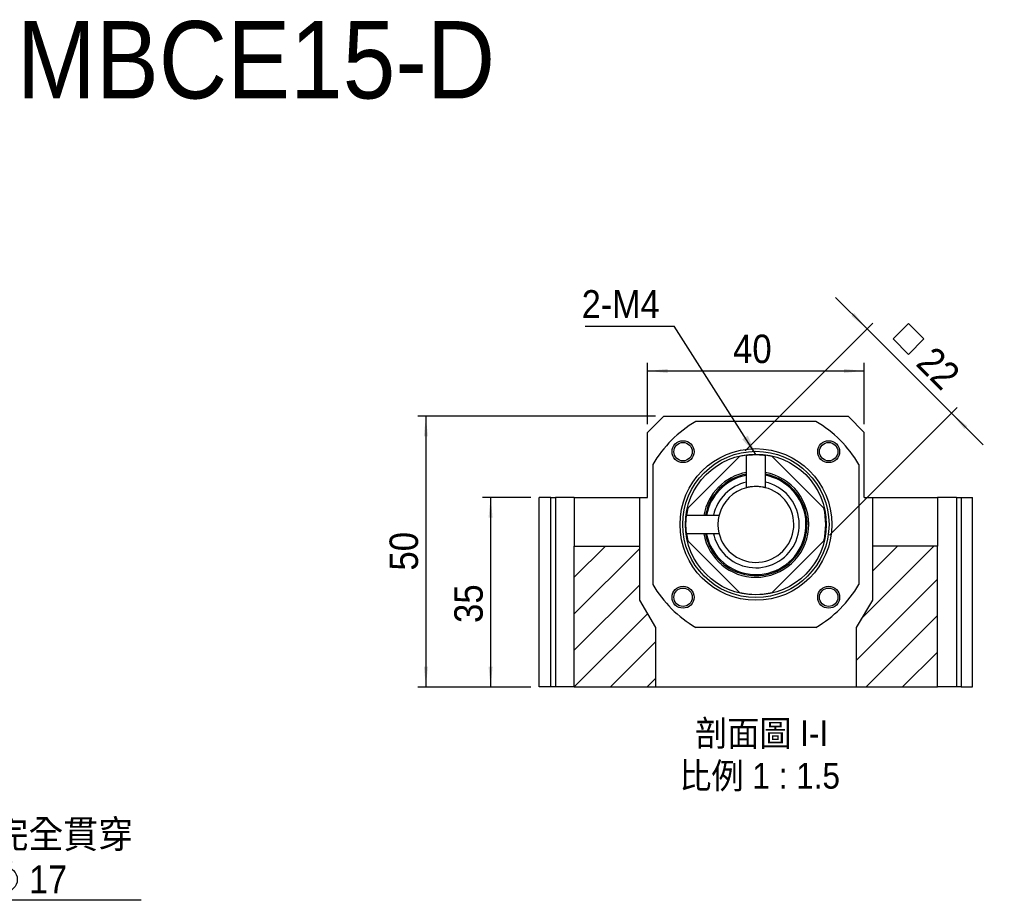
# Model space of a CAD drawing. Header units: millimetres. Extents: x 63 to 402, y 4 to 295.
# Tile 4 of 4: x 177 to 359, y 133 to 295. Entities that reach past the tile are written whole.
import ezdxf

# ---------------------------------------------------------------- set-up
doc = ezdxf.new("R2010")
doc.units = ezdxf.units.MM
doc.header["$LTSCALE"] = 1.5
doc.layers.add('FORMAT', color=7, linetype='Continuous')
doc.styles.add('SLDTEXTSTYLE0', font='GOTHIC.TTF', dxfattribs={"width": 0.913, "bigfont": 'bigfont'})
doc.styles.add('SLDTEXTSTYLE1', font='GOTHIC.TTF', dxfattribs={"width": 0.913})
doc.styles.get("Standard").update_dxf_attribs({"font": 'GOTHIC.TTF'})
doc.dimstyles.new('SLDDIMSTYLE0', dxfattribs={"dimtxt": 5.25, "dimasz": 3.75, "dimexe": 0, "dimexo": 0.0625, "dimgap": 1.3125, "dimtad": 1, "dimrnd": 1e-09, "dimzin": 12, "dimdsep": 46, "dimtxsty": 'SLDTEXTSTYLE1', "dimsah": 1, "dimcen": 0.09, "dimadec": 0, "dimazin": 3, "dimtfac": 1, "dimtofl": 0, "dimtmove": 0, "dimatfit": 3, "dimfxl": 0, "dimfrac": 2, "dimtolj": 1, "dimtzin": 12, "dimarcsym": 0})
doc.dimstyles.new('SLDDIMSTYLE2', dxfattribs={"dimtxt": 0.18, "dimasz": 3.75, "dimexe": 0, "dimexo": 0.0625, "dimgap": 0, "dimtad": 0, "dimtih": 1, "dimtoh": 1, "dimdec": 0, "dimrnd": 1e-09, "dimzin": 0, "dimdsep": 46, "dimtxsty": 'Standard', "dimsah": 1, "dimcen": 0.09, "dimadec": 0, "dimazin": 0, "dimtfac": 3.75, "dimtdec": 0, "dimtofl": 0, "dimtmove": 0, "dimatfit": 3, "dimfxl": 0, "dimfrac": 2, "dimtolj": 1, "dimtzin": 0, "dimarcsym": 0})
doc.dimstyles.new('SLDDIMSTYLE4', dxfattribs={"dimtxt": 5.25, "dimasz": 3.75, "dimexe": 0, "dimexo": 0.0625, "dimgap": 1.3125, "dimtad": 1, "dimrnd": 1e-09, "dimzin": 12, "dimdsep": 46, "dimtxsty": 'SLDTEXTSTYLE1', "dimsah": 1, "dimcen": 0.09, "dimadec": 0, "dimazin": 3, "dimtfac": 1, "dimtmove": 0, "dimatfit": 0, "dimfxl": 0, "dimfrac": 2, "dimtolj": 1, "dimtzin": 12, "dimarcsym": 0})

# ---------------------------------------------------------------- blocks, each defined once
blk = doc.blocks.new('SW_SYMBOL_HOLE_DIAM')
at = {"layer": 'FORMAT', "color": 0}
blk.add_line((450, 0), (1050, 1500), dxfattribs=at)
blk.add_circle((750, 750), 525, dxfattribs=at)
blk = doc.blocks.new('SW_SYMBOL_HOLE_SPOT')
at = {"layer": 'FORMAT', "color": 0}
for p, q in [((0, 1312.5), (0, 112.5)), ((2400, 112.5), (2400, 1312.5)), ((0, 112.5), (2400, 112.5))]:
    blk.add_line(p, q, dxfattribs=at)
blk = doc.blocks.new('SW_NOTE_0')
at = {"layer": 'FORMAT', "color": 0}
blk.add_line((52.64, 0), (0, 0), dxfattribs=at)
at = {"layer": 'FORMAT', "color": 0, "xscale": 0.0043935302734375, "yscale": 0.0043935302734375, "zscale": 0.0043935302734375}
for name, p in [('SW_SYMBOL_HOLE_DIAM', (10.63, 8.93)), ('SW_SYMBOL_HOLE_SPOT', (10.24, 0.55)), ('SW_SYMBOL_HOLE_DIAM', (24.18, 0.55))]:
    blk.add_blockref(name, p, dxfattribs=at)
at = {"layer": 'FORMAT', "color": 0, "attachment_point": 1}
for s, insert, char_height, style in [('4 - ', (0.74, 14.81), 5.159, 'SLDTEXTSTYLE1'), ('11\\M+18AAE\\M+19153\\M+18AD1\\M+190FA', (18.42, 14.81), 5.1594, 'SLDTEXTSTYLE0'), ('17', (31.97, 6.43), 5.159, 'SLDTEXTSTYLE1')]:
    blk.add_mtext(s, dxfattribs=dict(at, insert=insert, char_height=char_height, style=style))
blk = doc.blocks.new('_D_15')
at = {"layer": 'FORMAT', "color": 7}
for p, q in [((271.69, 206.88), (262.75, 206.88)), ((264.25, 206.88), (264.25, 171.88)), ((271.69, 171.88), (262.75, 171.88))]:
    blk.add_line(p, q, dxfattribs=at)
for points in [[(264.25, 206.88), (263.87, 203.13), (264.62, 203.13)], [(264.25, 171.88), (264.62, 175.63), (263.87, 175.63)]]:
    blk.add_solid(points, dxfattribs=at)
at = {"layer": 'FORMAT', "color": 7, "insert": (257.54, 183.7), "char_height": 5.25, "attachment_point": 1, "rotation": 90, "style": 'SLDTEXTSTYLE1'}
blk.add_mtext('35', dxfattribs=at)
blk = doc.blocks.new('_D_16')
at = {"layer": 'FORMAT', "color": 7}
for p, q in [((294.69, 221.88), (250.81, 221.88)), ((252.31, 221.88), (252.31, 171.88)), ((271.69, 171.88), (250.81, 171.88))]:
    blk.add_line(p, q, dxfattribs=at)
for points in [[(252.31, 221.88), (251.93, 218.13), (252.68, 218.13)], [(252.31, 171.88), (252.68, 175.63), (251.93, 175.63)]]:
    blk.add_solid(points, dxfattribs=at)
at = {"layer": 'FORMAT', "color": 7, "insert": (245.6, 193.37), "char_height": 5.25, "attachment_point": 1, "rotation": 90, "style": 'SLDTEXTSTYLE1'}
blk.add_mtext('50', dxfattribs=at)
blk = doc.blocks.new('_D_17')
at = {"layer": 'FORMAT', "color": 7}
for p, q in [((293.19, 220.38), (293.19, 231.72)), ((333.19, 220.38), (333.19, 231.72)), ((293.19, 230.22), (333.19, 230.22))]:
    blk.add_line(p, q, dxfattribs=at)
for points in [[(293.19, 230.22), (296.94, 229.85), (296.94, 230.6)], [(333.19, 230.22), (329.44, 230.6), (329.44, 229.85)]]:
    blk.add_solid(points, dxfattribs=at)
at = {"layer": 'FORMAT', "color": 7, "insert": (308.98, 236.93), "char_height": 5.25, "attachment_point": 1, "style": 'SLDTEXTSTYLE1'}
blk.add_mtext('40', dxfattribs=at)
blk = doc.blocks.new('SW_SYMBOL_MOD_BOX')
at = {"layer": 'FORMAT', "color": 0}
for p, q in [((300, 300), (300, 1200)), ((300, 1200), (1200, 1200)), ((1200, 1200), (1200, 300)), ((300, 300), (1200, 300))]:
    blk.add_line(p, q, dxfattribs=at)
blk = doc.blocks.new('_D_18')
at = {"layer": 'FORMAT', "color": 7}
for p, q in [((333.73, 237.98), (327.9, 243.81)), ((311.24, 215.49), (334.79, 239.04)), ((333.73, 237.98), (349.29, 222.42)), ((326.8, 199.93), (350.35, 223.48)), ((349.29, 222.42), (355.12, 216.59))]:
    blk.add_line(p, q, dxfattribs=at)
for points in [[(333.73, 237.98), (331.34, 240.9), (330.81, 240.37)], [(349.29, 222.42), (351.67, 219.51), (352.2, 220.04)]]:
    blk.add_solid(points, dxfattribs=at)
at = {"layer": 'FORMAT', "color": 7, "xscale": 0.004470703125, "yscale": 0.004470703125, "zscale": 0.004470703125, "rotation": 315.0000000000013}
blk.add_blockref('SW_SYMBOL_MOD_BOX', (336.61, 236.13), dxfattribs=at)
at = {"layer": 'FORMAT', "color": 7, "insert": (346.2, 235.11), "char_height": 5.25, "attachment_point": 1, "rotation": 315, "style": 'SLDTEXTSTYLE1'}
blk.add_mtext('22', dxfattribs=at)
blk = doc.blocks.new('SW_NOTE_3')
at = {"layer": 'FORMAT', "color": 0, "char_height": 4.7625, "attachment_point": 2, "style": 'SLDTEXTSTYLE0'}
for s, insert in [('\\M+19655\\M+196CA\\M+19AA4 I-I', (12.95, 6.08)), ('\\M+194E4\\M+197E1 1 : 1.5', (12.58, -1.77))]:
    blk.add_mtext(s, dxfattribs=dict(at, insert=insert))
blk = doc.blocks.new('SW_NOTE_4')
at = {"layer": 'FORMAT', "color": 0}
blk.add_line((-16.42, 0), (0, 0), dxfattribs=at)
at = {"layer": 'FORMAT', "color": 0, "insert": (-17.05, 6.68), "char_height": 5.159, "attachment_point": 1, "style": 'SLDTEXTSTYLE1'}
blk.add_mtext('2-M4', dxfattribs=at)

msp = doc.modelspace()

# ---------------------------------------------------------------- hatches: boundary and pattern name
at = {"linetype": 'Continuous', "lineweight": 18}
h = msp.add_hatch(dxfattribs=at)
h.set_pattern_fill('ANSI31', scale=1.5, style=0)
edge = h.paths.add_edge_path(flags=0)
edge.add_line((311.494, 208.675), (311.494, 214.673))
edge.add_arc((313.194, 201.885), 12.9, 97.57213, 103.50813)
edge.add_line((310.18, 214.428), (300.65, 204.898))
edge.add_arc((313.194, 201.885), 12.9, 166.49187, 172.42787)
edge.add_line((300.406, 203.585), (306.403, 203.585))
edge.add_arc((313.194, 201.885), 7, 104.05459, 165.94541, ccw=False)
edge = h.paths.add_edge_path(flags=0)
edge.add_arc((313.194, 201.885), 12.9, 97.57263, 103.50801, ccw=False)
edge.add_line((311.494, 214.672), (311.494, 208.675))
edge.add_arc((313.194, 201.885), 7, 104.05523, 165.94477)
edge.add_line((306.403, 203.585), (300.406, 203.585))
edge.add_arc((313.194, 201.885), 12.9, 166.49199, 172.42737, ccw=False)
edge.add_line((300.65, 204.898), (310.18, 214.428))
h = msp.add_hatch(dxfattribs=at)
h.set_pattern_fill('ANSI31', scale=1.5, style=0)
edge = h.paths.add_edge_path(flags=0)
edge.add_line((316.207, 189.342), (325.737, 198.872))
edge.add_arc((313.194, 201.885), 12.9, 346.49187, 373.50813)
edge.add_line((325.737, 204.898), (316.207, 214.428))
edge.add_arc((313.194, 201.885), 12.9, 76.49187, 82.42787)
edge.add_line((314.894, 214.673), (314.894, 208.675))
edge.add_arc((313.194, 201.885), 7, -165.94541, 75.94541, ccw=False)
edge.add_line((306.403, 200.185), (300.406, 200.185))
edge.add_arc((313.194, 201.885), 12.9, 187.57213, 193.50813)
edge.add_line((300.65, 198.872), (310.18, 189.342))
edge.add_arc((313.194, 201.885), 12.9, 256.49187, 283.50813)
edge = h.paths.add_edge_path(flags=0)
edge.add_arc((313.194, 201.885), 12.9, -13.50801, 13.50801, ccw=False)
edge.add_line((325.737, 198.872), (316.207, 189.342))
edge.add_arc((313.194, 201.885), 12.9, 256.49199, 283.50801, ccw=False)
edge.add_line((310.18, 189.342), (300.65, 198.872))
edge.add_arc((313.194, 201.885), 12.9, 187.57263, 193.50801, ccw=False)
edge.add_line((300.406, 200.185), (306.403, 200.185))
edge.add_arc((313.194, 201.885), 7, 194.05523, 435.94477)
edge.add_line((314.894, 208.675), (314.894, 214.672))
edge.add_arc((313.194, 201.885), 12.9, 76.49199, 82.42737, ccw=False)
edge.add_line((316.207, 214.428), (325.737, 204.898))
h = msp.add_hatch(dxfattribs=at)
h.set_pattern_fill('ANSI31', scale=1.5, style=0)
h.paths.add_polyline_path([(279.694, 197.885), (279.694, 171.885), (294.694, 171.885), (294.694, 182.885), (291.694, 187.885), (291.694, 197.885)], flags=0)
h = msp.add_hatch(dxfattribs=at)
h.set_pattern_fill('ANSI31', scale=1.5, style=0)
h.paths.add_polyline_path([(331.694, 171.885), (346.694, 171.885), (346.694, 197.885), (334.694, 197.885), (334.694, 187.885), (331.694, 182.885)], flags=0)

# ---------------------------------------------------------------- linework, layer by layer
at = {"color": 7, "linetype": 'Continuous', "lineweight": 25}
for p, q in [((293.194, 218.885), (296.194, 221.885)), ((296.194, 221.885), (330.194, 221.885)), ((330.194, 221.885), (333.194, 218.885)), ((324.284, 220.885), (302.103, 220.885)), ((293.194, 206.885), (293.194, 218.885)), ((333.194, 206.885), (333.194, 218.885)), ((300.65, 204.898), (310.18, 214.428)), ((300.65, 204.898), (310.18, 214.428)), ((311.494, 208.675), (311.494, 214.673)), ((311.494, 208.675), (311.494, 214.672)), ((314.894, 214.673), (314.894, 208.675)), ((314.894, 214.672), (314.894, 208.675)), ((316.207, 214.428), (325.737, 204.898)), ((316.207, 214.428), (325.737, 204.898)), ((294.194, 212.975), (294.194, 190.794)), ((332.194, 212.975), (332.194, 190.794)), ((273.194, 171.885), (273.194, 206.885)), ((275.336, 206.885), (273.194, 206.885)), ((275.336, 171.885), (275.336, 206.885)), ((275.336, 206.885), (276.194, 206.885)), ((276.194, 206.885), (276.194, 171.885)), ((279.694, 206.885), (276.194, 206.885)), ((279.694, 206.885), (291.694, 206.885)), ((279.694, 206.885), (279.694, 197.885)), ((291.694, 206.885), (291.694, 197.885)), ((291.694, 206.885), (293.194, 206.885)), ((333.194, 206.885), (334.694, 206.885)), ((334.694, 206.885), (346.694, 206.885)), ((334.694, 206.885), (334.694, 197.885)), ((346.694, 206.885), (346.694, 197.885)), ((350.194, 206.885), (346.694, 206.885)), ((350.194, 206.885), (350.194, 171.885)), ((350.194, 206.885), (351.051, 206.885)), ((351.051, 206.885), (351.051, 171.885)), ((351.051, 206.885), (353.194, 206.885)), ((353.194, 171.885), (353.194, 206.885)), ((300.406, 203.585), (306.403, 203.585)), ((300.406, 203.585), (306.403, 203.585)), ((306.403, 200.185), (300.406, 200.185)), ((306.403, 200.185), (300.406, 200.185)), ((310.18, 189.342), (300.65, 198.872)), ((310.18, 189.342), (300.65, 198.872)), ((325.737, 198.872), (316.207, 189.342)), ((325.737, 198.872), (316.207, 189.342)), ((279.694, 197.885), (291.694, 197.885)), ((279.694, 171.885), (279.694, 197.885)), ((291.694, 197.885), (291.694, 187.885)), ((334.694, 197.885), (334.694, 187.885)), ((346.694, 197.885), (334.694, 197.885)), ((346.694, 171.885), (346.694, 197.885)), ((291.694, 187.885), (294.694, 182.885)), ((334.694, 187.885), (331.694, 182.885)), ((294.694, 182.885), (294.694, 171.885)), ((324.284, 182.885), (302.103, 182.885)), ((331.694, 182.885), (331.694, 171.885)), ((275.336, 171.885), (273.194, 171.885)), ((276.194, 171.885), (275.336, 171.885)), ((279.694, 171.885), (276.194, 171.885)), ((279.694, 171.885), (294.694, 171.885)), ((294.694, 171.885), (331.694, 171.885)), ((331.694, 171.885), (346.694, 171.885)), ((350.194, 171.885), (346.694, 171.885)), ((351.051, 171.885), (350.194, 171.885)), ((351.051, 171.885), (353.194, 171.885))]:
    msp.add_line(p, q, dxfattribs=at)
for centre, radius in [((299.759, 215.32), 2.025), ((299.759, 215.32), 1.7), ((326.629, 215.32), 2.025), ((326.629, 215.32), 1.7), ((313.194, 201.885), 14), ((313.194, 201.885), 13.5), ((313.194, 201.885), 13), ((299.759, 188.45), 2.025), ((299.759, 188.45), 1.7), ((326.629, 188.45), 2.025), ((326.629, 188.45), 1.7)]:
    msp.add_circle(centre, radius, dxfattribs=at)
for radius, start, end in [(22, 120.27264, 149.72736), (22, 30.27264, 59.72736), (12.9, 97.57213, 103.50813), (12.9, 97.57263, 103.50801), (12.9, 76.49187, 82.42787), (12.9, 76.49199, 82.42737), (9.75, 100.04136, 169.95864), (9.45, 190.3636, 79.6364), (9.45, 100.3636, 169.6364), (9.75, 270, 79.95864), (7, 194.05459, 75.94541), (7, 194.05523, 75.94477), (7, 104.05459, 165.94541), (7, 104.05523, 165.94477), (12.9, 166.49199, 172.42737), (12.9, 166.49187, 172.42787), (12.9, 346.49187, 13.50813), (12.9, 346.49199, 13.50801), (12.9, 187.57263, 193.50801), (12.9, 187.57213, 193.50813), (9.75, 190.04136, 270), (22, 210.27264, 239.72736), (22, 300.27264, 329.72736), (12.9, 256.49187, 283.50813), (12.9, 256.49199, 283.50801)]:
    msp.add_arc((313.194, 201.885), radius, start, end, dxfattribs=at)
at = {"color": 8, "linetype": 'Continuous', "lineweight": 25}
for radius, start, end in [(9.25, 100.59023, 169.40977), (9.25, 220.30674, 79.40977), (8, 102.2689, 167.7311), (8, 220.30674, 77.7311), (9.25, 190.59023, 220.30674), (8, 192.2689, 220.30674)]:
    msp.add_arc((313.194, 201.885), radius, start, end, dxfattribs=at)
at = {"color": 7, "linetype": 'Continuous', "lineweight": 25}
for points, knots in [([(311.494, 214.673), (311.494, 214.673), (311.538, 214.679), (311.708, 214.699), (311.834, 214.714), (312.069, 214.736), (312.156, 214.744), (312.341, 214.757), (312.438, 214.763), (312.747, 214.779), (312.973, 214.785), (313.417, 214.785), (313.641, 214.779), (314.05, 214.758), (314.239, 214.744), (314.474, 214.722), (314.546, 214.714), (314.669, 214.701), (314.721, 214.694), (314.807, 214.684), (314.839, 214.68), (314.882, 214.674), (314.894, 214.673), (314.894, 214.673)], [0, 0, 0, 0, 0.125, 0.125, 0.25, 0.25, 0.3125, 0.3125, 0.375, 0.375, 0.5, 0.5, 0.625, 0.625, 0.75, 0.75, 0.8125, 0.8125, 0.875, 0.875, 0.9375, 0.9375, 1, 1, 1, 1]), ([(314.894, 208.675), (314.894, 208.675), (314.849, 208.687), (314.721, 208.716), (314.668, 208.728), (314.545, 208.753), (314.475, 208.767), (314.239, 208.808), (314.052, 208.835), (313.742, 208.864), (313.636, 208.872), (313.417, 208.882), (313.304, 208.885), (312.97, 208.885), (312.746, 208.874), (312.439, 208.845), (312.34, 208.833), (312.155, 208.808), (312.07, 208.794), (311.913, 208.767), (311.842, 208.753), (311.719, 208.728), (311.667, 208.716), (311.538, 208.687), (311.494, 208.675), (311.494, 208.675)], [0, 0, 0, 0, 0.125, 0.125, 0.1875, 0.1875, 0.25, 0.25, 0.375, 0.375, 0.4375, 0.4375, 0.5, 0.5, 0.625, 0.625, 0.6875, 0.6875, 0.75, 0.75, 0.8125, 0.8125, 0.875, 0.875, 1, 1, 1, 1]), ([(300.406, 200.185), (300.406, 200.185), (300.405, 200.196), (300.399, 200.239), (300.395, 200.272), (300.384, 200.357), (300.378, 200.41), (300.364, 200.533), (300.357, 200.605), (300.335, 200.84), (300.32, 201.029), (300.3, 201.438), (300.294, 201.662), (300.294, 201.995), (300.295, 202.108), (300.301, 202.326), (300.305, 202.432), (300.32, 202.741), (300.335, 202.928), (300.357, 203.166), (300.364, 203.236), (300.378, 203.359), (300.384, 203.413), (300.395, 203.498), (300.399, 203.53), (300.405, 203.574), (300.406, 203.585), (300.406, 203.585)], [0, 0, 0, 0, 0.0625, 0.0625, 0.125, 0.125, 0.1875, 0.1875, 0.25, 0.25, 0.375, 0.375, 0.5, 0.5, 0.5625, 0.5625, 0.625, 0.625, 0.75, 0.75, 0.8125, 0.8125, 0.875, 0.875, 0.9375, 0.9375, 1, 1, 1, 1]), ([(306.403, 203.585), (306.403, 203.585), (306.392, 203.54), (306.362, 203.412), (306.35, 203.359), (306.325, 203.236), (306.311, 203.166), (306.27, 202.93), (306.244, 202.744), (306.214, 202.434), (306.207, 202.327), (306.196, 202.108), (306.194, 201.995), (306.194, 201.662), (306.205, 201.437), (306.234, 201.13), (306.245, 201.031), (306.271, 200.846), (306.284, 200.761), (306.311, 200.605), (306.325, 200.533), (306.351, 200.41), (306.362, 200.358), (306.392, 200.229), (306.403, 200.185), (306.403, 200.185)], [0, 0, 0, 0, 0.125, 0.125, 0.1875, 0.1875, 0.25, 0.25, 0.375, 0.375, 0.4375, 0.4375, 0.5, 0.5, 0.625, 0.625, 0.6875, 0.6875, 0.75, 0.75, 0.8125, 0.8125, 0.875, 0.875, 1, 1, 1, 1])]:
    msp.add_open_spline(points, degree=3, knots=knots, dxfattribs=at)

# ---------------------------------------------------------------- block references
at = {"layer": 'FORMAT', "color": 7}
for name, p in [('SW_NOTE_4', (298.118, 238.458)), ('SW_NOTE_0', (147.133, 132.505))]:
    msp.add_blockref(name, p, dxfattribs=at)
at = {"layer": 'FORMAT'}
msp.add_blockref('SW_NOTE_3', (301.313, 159.653), dxfattribs=at)

# ---------------------------------------------------------------- texts
at = {"layer": 'FORMAT', "color": 7, "insert": (176.863, 294.809), "char_height": 14.2875, "attachment_point": 1, "style": 'SLDTEXTSTYLE1'}
msp.add_mtext('MBCE15-D', dxfattribs=at)

# ---------------------------------------------------------------- dimensions: what is measured, and where the dimension line sits
at = {"layer": 'FORMAT', "color": 7}
dim = msp.add_linear_dim(base=(349.288, 222.423), p1=(310.18, 214.428), p2=(325.737, 198.872), angle=315, text='{\\fGDT;o}<>', dimstyle='SLDDIMSTYLE4', dxfattribs=at)
dim.commit()
dim.dimension.update_dxf_attribs({"geometry": '_D_18', "text_midpoint": (341.49, 230.22), "dimtype": 160})
for base, p1, p2, angle, picture, middle in [((333.194, 230.22), (293.194, 218.885), (333.194, 218.885), 0, '_D_17', (312.856, 230.22)), ((252.305, 171.885), (296.194, 221.885), (273.194, 171.885), 90, '_D_16', (252.305, 197.248)), ((264.25, 171.885), (273.194, 206.885), (273.194, 171.885), 90, '_D_15', (264.25, 187.581))]:
    dim = msp.add_linear_dim(base=base, p1=p1, p2=p2, angle=angle, dimstyle='SLDDIMSTYLE0', dxfattribs=at)
    dim.commit()
    dim.dimension.update_dxf_attribs({"geometry": picture, "text_midpoint": middle, "dimtype": 160})

# ---------------------------------------------------------------- leaders
msp.add_leader([(313.213, 214.785), (298.118, 238.458)], dimstyle='SLDDIMSTYLE2', dxfattribs=at)

doc.saveas('drawing.dxf')
